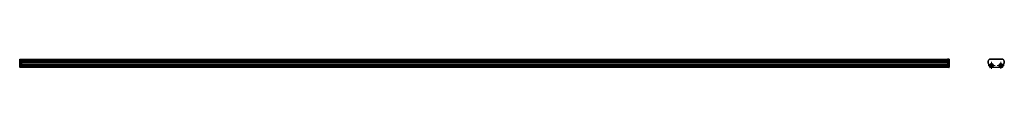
# Model space of a CAD drawing. Header units: millimetres. Extents: x -343 to 891, y 458 to 471.
import ezdxf

# ---------------------------------------------------------------- set-up
doc = ezdxf.new("R2010")
doc.units = ezdxf.units.MM

# ---------------------------------------------------------------- blocks, each defined once
blk = doc.blocks.new('SW_CENTERMARKSYMBOL_0')
at = {"color": 0, "linetype": 'Continuous', "lineweight": 18}
for p, q in [((-2.5, 0), (-4.4, 0)), ((0, 0), (-2.5, 0)), ((0, 2.5), (0, 4.4)), ((0, 0), (0, 2.5)), ((0, 0), (0, -2.5)), ((0, 0), (2.5, 0)), ((2.5, 0), (4.4, 0)), ((0, -2.5), (0, -4.4))]:
    blk.add_line(p, q, dxfattribs=at)
blk = doc.blocks.new('SW_CENTERMARKSYMBOL_1')
at = {"color": 0, "linetype": 'Continuous', "lineweight": 18}
for p, q in [((-2.5, 0), (-4.4, 0)), ((0, 0), (-2.5, 0)), ((0, 2.5), (0, 4.4)), ((0, 0), (0, 2.5)), ((0, 0), (0, -2.5)), ((0, 0), (2.5, 0)), ((2.5, 0), (4.4, 0)), ((0, -2.5), (0, -4.4))]:
    blk.add_line(p, q, dxfattribs=at)

msp = doc.modelspace()

# ---------------------------------------------------------------- linework, layer by layer
at = {"color": 7, "linetype": 'Continuous', "lineweight": 25}
for p, q in [((-343.4, 467.9), (-343.4, 470.4)), ((-343.2, 470.6), (-343.2, 467.9)), ((-343.2, 470.6), (-341.4, 470.6)), ((-341.4, 467.9), (-341.4, 470.6)), ((-341.3, 470.4), (819.7, 470.4)), ((-341.3, 468.4), (-341.3, 470.4)), ((821.5, 470.6), (819.7, 470.6)), ((819.7, 470.6), (819.7, 470.1)), ((819.7, 470.1), (819.7, 468.7)), ((821.5, 467.9), (821.5, 470.6)), ((821.7, 470.4), (821.7, 467.9)), ((873.4, 470.4), (873.4, 470.6)), ((873.4, 470.6), (888.1, 470.6)), ((888.1, 470.4), (873.4, 470.4)), ((888.1, 470.4), (888.1, 470.6)), ((-343.4, 466), (-343.4, 467.9)), ((-343.4, 467.9), (-343.2, 467.9)), ((-343.4, 466), (-343.2, 466)), ((-343.4, 460.4), (-343.4, 466)), ((-343.2, 467.9), (-343.2, 466)), ((-343.2, 467.9), (-341.4, 467.9)), ((-343.2, 466), (-341.4, 466)), ((-343.2, 466), (-343.2, 465.9)), ((-341.4, 465.9), (-343.2, 465.9)), ((-343.2, 465.9), (-343.2, 460.3)), ((-343.2, 460.3), (-341.4, 460.3)), ((-343.2, 460.3), (-343.2, 460.2)), ((-341.4, 460.2), (-343.2, 460.2)), ((-341.4, 466), (-341.4, 467.9)), ((-341.4, 466), (-341.4, 465.9)), ((-341.4, 460.3), (-341.4, 465.9)), ((-341.3, 463.8), (-341.4, 463.8)), ((-341.4, 461.6), (-341.3, 461.6)), ((-341.4, 460.3), (-341.4, 460.2)), ((-341.3, 468.4), (-341.3, 468.3)), ((819.7, 468.4), (-341.3, 468.4)), ((819.7, 468.3), (-341.3, 468.3)), ((-341.3, 468.3), (-341.3, 467.1)), ((819.7, 467.1), (-341.3, 467.1)), ((-341.3, 467.1), (-341.3, 465.9)), ((-341.3, 465.9), (-341.3, 464)), ((819.7, 465.9), (-341.3, 465.9)), ((819.7, 464), (-341.3, 464)), ((-341.3, 464), (-341.3, 463.5)), ((819.7, 463.5), (-341.3, 463.5)), ((819.7, 461.7), (-341.3, 461.7)), ((-341.3, 461.7), (-341.3, 461.5)), ((819.7, 461.5), (-341.3, 461.5)), ((-341.3, 461.5), (-341.3, 460.8)), ((819.7, 460.8), (-341.3, 460.8)), ((819.7, 460.8), (-341.3, 460.8)), ((-341.3, 460.8), (-341.3, 460.8)), ((-341.3, 460.8), (-341.3, 460.2)), ((819.7, 460.2), (-341.3, 460.2)), ((819.7, 460.2), (-341.3, 460.2)), ((-341.3, 460.2), (-341.3, 460.2)), ((-337.1, 461.7), (-337.1, 463.5)), ((-336.9, 461.7), (-336.8, 461.8)), ((-336.8, 463.5), (-336.8, 461.8)), ((815, 461.8), (815, 463.5)), ((815, 461.8), (815.2, 461.7)), ((815.4, 463.5), (815.4, 461.7)), ((819.7, 468.7), (819.7, 467.9)), ((821.5, 467.9), (819.7, 467.9)), ((819.7, 467.9), (819.7, 466)), ((819.7, 466), (821.5, 466)), ((819.7, 465.9), (819.7, 466)), ((821.5, 465.9), (819.7, 465.9)), ((819.7, 465.9), (819.7, 460.3)), ((819.7, 460.3), (821.5, 460.3)), ((819.7, 460.2), (819.7, 460.3)), ((821.5, 460.2), (819.7, 460.2)), ((819.7, 460.2), (819.7, 460.2)), ((821.5, 466), (821.5, 467.9)), ((821.5, 467.9), (821.7, 467.9)), ((821.5, 465.9), (821.5, 466)), ((821.5, 466), (821.7, 466)), ((821.5, 460.3), (821.5, 465.9)), ((821.5, 460.2), (821.5, 460.3)), ((821.7, 467.9), (821.7, 466)), ((821.7, 466), (821.7, 460.4)), ((870.6, 466), (870.6, 467.9)), ((870.6, 467.9), (870.8, 467.9)), ((870.6, 466), (870.8, 466)), ((870.7, 465.9), (870.8, 466)), ((872.8, 460.3), (870.7, 465.9)), ((870.8, 467.9), (870.8, 466)), ((870.8, 466), (873, 460.4)), ((872.8, 460.3), (873, 460.4)), ((872.9, 460.2), (873, 460.2)), ((873, 460.2), (873, 460.4)), ((873, 460.4), (874.5, 460.4)), ((888.6, 460.2), (873, 460.2)), ((874.6, 462.9), (874, 462.9)), ((874, 462.9), (874, 462.4)), ((874.6, 462.8), (874, 462.9)), ((874.7, 462.5), (874, 462.4)), ((874, 462.4), (874.7, 462.4)), ((874.8, 462.8), (874.6, 462.9)), ((874.8, 462.8), (874.6, 462.8)), ((874.6, 462.8), (874.7, 462.5)), ((875.2, 463.7), (874.7, 463.7)), ((874.7, 463.7), (874.8, 463.1)), ((874.9, 463.1), (874.7, 463.7)), ((874.7, 462.5), (874.8, 462.6)), ((874.8, 462.6), (874.7, 462.4)), ((874.9, 462.9), (874.8, 463.1)), ((874.9, 462.4), (874.8, 462.3)), ((874.9, 462.3), (874.8, 461.7)), ((874.8, 462.3), (874.8, 461.7)), ((874.8, 461.7), (875.3, 461.7)), ((874.9, 463.1), (874.9, 462.9)), ((875.1, 463.1), (874.9, 463.1)), ((874.9, 462.4), (874.9, 462.3)), ((874.9, 462.3), (875.2, 462.3)), ((875.1, 463.1), (875.2, 463.7)), ((875.1, 462.9), (875.3, 463.1)), ((875.1, 462.9), (875.1, 463.1)), ((875.3, 463.1), (875.2, 463.7)), ((875.2, 462.4), (875.3, 462.3)), ((875.2, 462.3), (875.2, 462.4)), ((875.2, 462.3), (875.3, 461.7)), ((875.3, 462.8), (875.4, 463)), ((875.4, 462.8), (875.3, 462.8)), ((875.3, 462.6), (875.4, 462.5)), ((875.3, 462.6), (875.4, 462.6)), ((875.3, 461.7), (875.3, 462.3)), ((876, 463), (875.4, 463)), ((875.4, 462.8), (876, 463)), ((875.4, 462.6), (875.4, 462.8)), ((875.4, 462.6), (876, 462.5)), ((875.4, 462.5), (876, 462.5)), ((875.5, 460.4), (886, 460.4)), ((876, 462.5), (876, 463)), ((886.2, 463), (885.5, 463)), ((885.5, 463), (885.5, 462.5)), ((886.2, 462.8), (885.5, 463)), ((886.1, 462.6), (885.5, 462.5)), ((885.5, 462.5), (886.1, 462.5)), ((886.2, 462.8), (886.1, 462.6)), ((886.1, 462.6), (886.3, 462.6)), ((886.3, 462.6), (886.1, 462.5)), ((886.3, 462.8), (886.2, 463)), ((886.3, 462.8), (886.2, 462.8)), ((886.4, 462.5), (886.2, 462.3)), ((886.2, 462.3), (886.2, 461.7)), ((886.4, 462.3), (886.2, 461.7)), ((886.2, 461.7), (886.7, 461.7)), ((886.8, 463.7), (886.3, 463.7)), ((886.3, 463.7), (886.3, 463.1)), ((886.4, 463.1), (886.3, 463.7)), ((886.4, 462.9), (886.3, 463.1)), ((886.4, 463.1), (886.4, 462.9)), ((886.7, 463.1), (886.4, 463.1)), ((886.4, 462.5), (886.4, 462.3)), ((886.4, 462.3), (886.6, 462.3)), ((886.6, 462.3), (886.6, 462.4)), ((886.6, 462.4), (886.7, 462.3)), ((886.6, 462.3), (886.7, 461.7)), ((886.7, 463.1), (886.8, 463.7)), ((886.7, 462.9), (886.7, 463.1)), ((886.7, 462.9), (886.8, 463)), ((886.7, 461.7), (886.7, 462.3)), ((886.8, 463), (886.8, 463.7)), ((886.8, 462.8), (886.9, 462.9)), ((886.9, 462.8), (886.8, 462.8)), ((886.8, 462.6), (886.9, 462.5)), ((886.8, 462.6), (886.9, 462.4)), ((887.5, 462.9), (886.9, 462.9)), ((886.9, 462.8), (887.5, 462.9)), ((886.9, 462.5), (886.9, 462.8)), ((886.9, 462.5), (887.5, 462.4)), ((886.9, 462.4), (887.5, 462.4)), ((887, 460.4), (888.6, 460.4)), ((887.5, 462.4), (887.5, 462.9)), ((888.6, 460.4), (890.7, 466)), ((888.6, 460.4), (888.8, 460.3)), ((888.6, 460.2), (888.6, 460.4)), ((888.6, 460.2), (888.6, 460.2)), ((890.9, 465.9), (888.8, 460.3)), ((890.7, 466), (890.7, 467.9)), ((890.7, 467.9), (890.9, 467.9)), ((890.7, 466), (890.9, 465.9)), ((890.7, 466), (890.9, 466)), ((890.9, 467.9), (890.9, 466))]:
    msp.add_line(p, q, dxfattribs=at)
at = {"color": 8, "linetype": 'Continuous', "lineweight": 25}
for p, q in [((815, 462.8), (-336.8, 462.8)), ((815, 462.4), (-336.8, 462.4))]:
    msp.add_line(p, q, dxfattribs=at)
at = {"color": 7, "linetype": 'Continuous', "lineweight": 25, "flags": 128}
for points in [[(-343.4, 466), (-343.4, 466), (-343.4, 465.9), (-343.4, 465.9), (-343.4, 465.9), (-343.3, 465.9), (-343.3, 465.9), (-343.3, 465.9), (-343.2, 465.9)], [(-343.4, 460.4), (-343.4, 460.4), (-343.4, 460.4), (-343.4, 460.4), (-343.4, 460.3), (-343.3, 460.3), (-343.3, 460.3), (-343.3, 460.3), (-343.2, 460.3)], [(821.5, 465.9), (821.5, 465.9), (821.6, 465.9), (821.6, 465.9), (821.6, 465.9), (821.6, 465.9), (821.7, 465.9), (821.7, 466), (821.7, 466)], [(821.5, 460.3), (821.5, 460.3), (821.6, 460.3), (821.6, 460.3), (821.6, 460.3), (821.6, 460.4), (821.7, 460.4), (821.7, 460.4), (821.7, 460.4)]]:
    msp.add_lwpolyline(points, dxfattribs=at)
at = {"color": 7, "linetype": 'Continuous', "lineweight": 25}
for centre in [(875, 462.7), (886.5, 462.7)]:
    msp.add_circle(centre, 1.9, dxfattribs=at)
for centre, radius, start, end in [((-343.2, 470.4), 0.2, 90, 180), ((821.5, 470.4), 0.2, 0, 90), ((873.4, 467.9), 2.75, 90, 180), ((873.4, 467.9), 2.55, 90, 180), ((872.9, 468.2), 2.2, 121.9019, 167.143), ((888.1, 467.9), 2.75, 0, 90), ((888.1, 467.9), 2.55, 0, 90), ((888.6, 468.2), 2.2, 12.857, 58.0981), ((-343.2, 460.4), 0.2, 180, 270), ((821.5, 460.4), 0.2, 270, 0), ((870.8, 466), 0.2, 180, 200.7197), ((875, 462.7), 2.35, 281.8403, 258.1597), ((873, 460.4), 0.2, 200.7197, 270), ((872.9, 460.2), 0.03, 206.7345, 270), ((886.5, 462.7), 2.35, 281.8403, 258.1597), ((888.6, 460.4), 0.2, 270, 339.2803), ((888.6, 460.2), 0.03, 270, 333.2655), ((890.7, 466), 0.2, 339.2803, 0)]:
    msp.add_arc(centre, radius, start, end, dxfattribs=at)
for points in [[(874.5, 460.4), (874.7, 460.4), (874.9, 460.3), (875.2, 460.3), (875.3, 460.4), (875.5, 460.4)], [(874.6, 462.9), (874.7, 462.9), (874.7, 462.9), (874.7, 463), (874.8, 463), (874.8, 463.1)], [(874.8, 462.3), (874.8, 462.3), (874.8, 462.4), (874.7, 462.4), (874.7, 462.4), (874.7, 462.4)], [(874.9, 462.9), (874.9, 462.9), (874.9, 462.9), (874.8, 462.8), (874.8, 462.8), (874.8, 462.8)], [(874.8, 462.6), (874.8, 462.6), (874.8, 462.5), (874.9, 462.5), (874.9, 462.5), (874.9, 462.4)], [(875.3, 462.8), (875.2, 462.8), (875.2, 462.8), (875.1, 462.9), (875.1, 462.9), (875.1, 462.9)], [(875.2, 462.4), (875.2, 462.5), (875.2, 462.5), (875.2, 462.6), (875.2, 462.6), (875.3, 462.6)], [(875.3, 463.1), (875.3, 463), (875.3, 463), (875.3, 463), (875.4, 463), (875.4, 463)], [(875.4, 462.5), (875.4, 462.5), (875.3, 462.4), (875.3, 462.4), (875.3, 462.4), (875.3, 462.3)], [(886, 460.4), (886.2, 460.4), (886.4, 460.3), (886.7, 460.3), (886.8, 460.4), (887, 460.4)], [(886.2, 462.3), (886.2, 462.4), (886.2, 462.4), (886.2, 462.4), (886.2, 462.5), (886.1, 462.5)], [(886.2, 463), (886.2, 463), (886.2, 463), (886.3, 463), (886.3, 463), (886.3, 463.1)], [(886.4, 462.9), (886.4, 462.9), (886.4, 462.9), (886.3, 462.8), (886.3, 462.8), (886.3, 462.8)], [(886.3, 462.6), (886.3, 462.6), (886.3, 462.6), (886.4, 462.5), (886.4, 462.5), (886.4, 462.5)], [(886.6, 462.4), (886.6, 462.5), (886.6, 462.5), (886.7, 462.5), (886.7, 462.6), (886.8, 462.6)], [(886.8, 462.8), (886.7, 462.8), (886.7, 462.8), (886.7, 462.9), (886.7, 462.9), (886.7, 462.9)], [(886.9, 462.4), (886.8, 462.4), (886.8, 462.4), (886.8, 462.4), (886.7, 462.3), (886.7, 462.3)], [(886.8, 463), (886.8, 463), (886.8, 463), (886.8, 462.9), (886.9, 462.9), (886.9, 462.9)]]:
    msp.add_open_spline(points, degree=3, knots=[0, 0, 0, 0, 0.5, 0.5, 1, 1, 1, 1], dxfattribs=at)

# ---------------------------------------------------------------- block references
at = {"color": 7, "linetype": 'Continuous', "lineweight": 0}
for name, p in [('SW_CENTERMARKSYMBOL_1', (875, 462.7)), ('SW_CENTERMARKSYMBOL_0', (886.5, 462.7))]:
    msp.add_blockref(name, p, dxfattribs=at)

doc.saveas('drawing.dxf')
